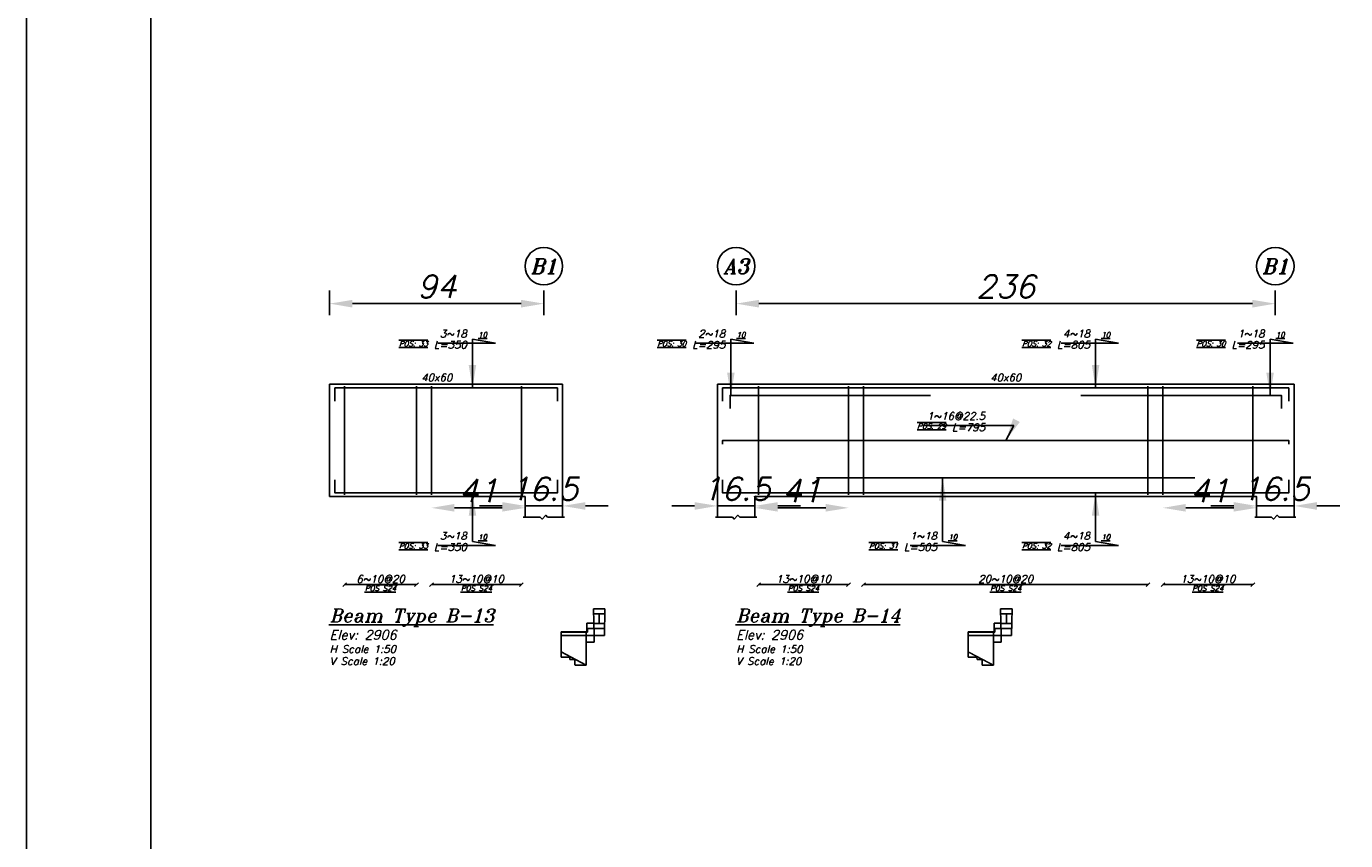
# Model space of a CAD drawing. Header units: inches. Extents: x 826 to 1034, y 702 to 834.
# Tile 34 of 93: x 825.67 to 837.22, y 805.36 to 812.48. Entities that reach past the tile are written whole.
import ezdxf
from ezdxf.enums import TextEntityAlignment as Align

# ---------------------------------------------------------------- set-up
doc = ezdxf.new("R2010")
doc.units = ezdxf.units.IN
doc.header["$MEASUREMENT"] = 0
for name, color, linetype in [('2', 2, 'Continuous'), ('5', 5, 'Continuous'), ('SAZE_DRAWINGS', 7, 'Continuous')]:
    doc.layers.add(name, color=color, linetype=linetype)
doc.styles.add('SAZE_STYLE', font='romansp.shx', dxfattribs={"oblique": 15})
doc.styles.add('SAZE_STYLE1', font='romant.shx', dxfattribs={"oblique": 15})
doc.dimstyles.new('SAZE_DIM_STYLE', dxfattribs={"dimtxt": 0.2, "dimasz": 0.2, "dimexe": 0.1, "dimexo": 0.05, "dimgap": 0.05, "dimtad": 0, "dimzin": 0, "dimdsep": 46, "dimtxsty": 'SAZE_STYLE', "dimcen": 0.09, "dimclrd": 2, "dimclre": 2, "dimclrt": 3, "dimadec": 0, "dimazin": 0, "dimtfac": 1, "dimtdec": 4, "dimtix": 1, "dimtmove": 1, "dimatfit": 3, "dimfxl": 1, "dimtolj": 1, "dimtzin": 0, "dimarcsym": 0})

# ---------------------------------------------------------------- blocks, each defined once
blk = doc.blocks.new('*D4415')
at = {"layer": 'Defpoints', "color": 0, "transparency": 16777216}
for p in [(830.367, 808.286), (830.039, 808.187), (830.367, 808.187)]:
    blk.add_point(p, dxfattribs=at)
at = {"layer": 'SAZE_DRAWINGS', "color": 2, "lineweight": -2, "transparency": 16777216}
for p, q in [((829.839, 808.286), (829.639, 808.286)), ((830.039, 808.286), (830.367, 808.286)), ((830.567, 808.286), (830.767, 808.286))]:
    blk.add_line(p, q, dxfattribs=at)
at = {"layer": 'SAZE_DRAWINGS', "color": 2, "transparency": 16777216}
for points in [[(829.839, 808.319), (829.839, 808.252), (830.039, 808.286)], [(830.567, 808.319), (830.567, 808.252), (830.367, 808.286)]]:
    blk.add_solid(points, dxfattribs=at)
at = {"layer": 'SAZE_DRAWINGS', "color": 3, "transparency": 16777216, "insert": (830.203, 808.436), "char_height": 0.2, "attachment_point": 5, "style": 'SAZE_STYLE'}
blk.add_mtext('\\A1;16.5', dxfattribs=at)
blk = doc.blocks.new('*D4416')
at = {"layer": 'Defpoints', "color": 0, "transparency": 16777216}
for p in [(828.327, 810.221), (830.203, 810.221), (830.203, 810.057)]:
    blk.add_point(p, dxfattribs=at)
at = {"layer": 'SAZE_DRAWINGS', "color": 2, "lineweight": -2, "transparency": 16777216}
for p, q in [((828.327, 810.171), (828.327, 809.957)), ((830.203, 810.171), (830.203, 809.957)), ((828.527, 810.057), (830.003, 810.057))]:
    blk.add_line(p, q, dxfattribs=at)
at = {"layer": 'SAZE_DRAWINGS', "color": 2, "transparency": 16777216}
for points in [[(828.527, 810.09), (828.527, 810.023), (828.327, 810.057)], [(830.003, 810.09), (830.003, 810.023), (830.203, 810.057)]]:
    blk.add_solid(points, dxfattribs=at)
at = {"layer": 'SAZE_DRAWINGS', "color": 3, "transparency": 16777216, "insert": (829.265, 810.207), "char_height": 0.2, "attachment_point": 5, "style": 'SAZE_STYLE'}
blk.add_mtext('\\A1;94', dxfattribs=at)
blk = doc.blocks.new('*D4417')
at = {"layer": 'Defpoints', "color": 0, "transparency": 16777216}
for p in [(829.219, 808.269), (830.039, 808.269), (830.039, 808.269)]:
    blk.add_point(p, dxfattribs=at)
at = {"layer": 'SAZE_DRAWINGS', "color": 2, "lineweight": -2, "transparency": 16777216}
blk.add_line((829.419, 808.269), (829.839, 808.269), dxfattribs=at)
at = {"layer": 'SAZE_DRAWINGS', "color": 2, "transparency": 16777216}
for points in [[(829.419, 808.303), (829.419, 808.236), (829.219, 808.269)], [(829.839, 808.303), (829.839, 808.236), (830.039, 808.269)]]:
    blk.add_solid(points, dxfattribs=at)
at = {"layer": 'SAZE_DRAWINGS', "color": 3, "transparency": 16777216, "insert": (829.629, 808.419), "char_height": 0.2, "attachment_point": 5, "style": 'SAZE_STYLE'}
blk.add_mtext('\\A1;41', dxfattribs=at)
blk = doc.blocks.new('*D4442')
at = {"layer": 'Defpoints', "color": 0, "transparency": 16777216}
for p in [(832.05, 808.286), (831.722, 808.187), (832.05, 808.187)]:
    blk.add_point(p, dxfattribs=at)
at = {"layer": 'SAZE_DRAWINGS', "color": 2, "lineweight": -2, "transparency": 16777216}
for p, q in [((831.522, 808.286), (831.322, 808.286)), ((831.722, 808.286), (832.05, 808.286)), ((832.25, 808.286), (832.45, 808.286))]:
    blk.add_line(p, q, dxfattribs=at)
at = {"layer": 'SAZE_DRAWINGS', "color": 2, "transparency": 16777216}
for points in [[(831.522, 808.319), (831.522, 808.252), (831.722, 808.286)], [(832.25, 808.319), (832.25, 808.252), (832.05, 808.286)]]:
    blk.add_solid(points, dxfattribs=at)
at = {"layer": 'SAZE_DRAWINGS', "color": 3, "transparency": 16777216, "insert": (831.886, 808.436), "char_height": 0.2, "attachment_point": 5, "style": 'SAZE_STYLE'}
blk.add_mtext('\\A1;16.5', dxfattribs=at)
blk = doc.blocks.new('*D4443')
at = {"layer": 'Defpoints', "color": 0, "transparency": 16777216}
for p in [(836.77, 808.286), (836.442, 808.187), (836.77, 808.187)]:
    blk.add_point(p, dxfattribs=at)
at = {"layer": 'SAZE_DRAWINGS', "color": 2, "lineweight": -2, "transparency": 16777216}
for p, q in [((836.242, 808.286), (836.042, 808.286)), ((836.442, 808.286), (836.77, 808.286)), ((836.97, 808.286), (837.17, 808.286))]:
    blk.add_line(p, q, dxfattribs=at)
at = {"layer": 'SAZE_DRAWINGS', "color": 2, "transparency": 16777216}
for points in [[(836.242, 808.319), (836.242, 808.252), (836.442, 808.286)], [(836.97, 808.319), (836.97, 808.252), (836.77, 808.286)]]:
    blk.add_solid(points, dxfattribs=at)
at = {"layer": 'SAZE_DRAWINGS', "color": 3, "transparency": 16777216, "insert": (836.606, 808.436), "char_height": 0.2, "attachment_point": 5, "style": 'SAZE_STYLE'}
blk.add_mtext('\\A1;16.5', dxfattribs=at)
blk = doc.blocks.new('*D4444')
at = {"layer": 'Defpoints', "color": 0, "transparency": 16777216}
for p in [(831.886, 810.221), (836.606, 810.221), (836.606, 810.057)]:
    blk.add_point(p, dxfattribs=at)
at = {"layer": 'SAZE_DRAWINGS', "color": 2, "lineweight": -2, "transparency": 16777216}
for p, q in [((831.886, 810.171), (831.886, 809.957)), ((836.606, 810.171), (836.606, 809.957)), ((832.086, 810.057), (836.406, 810.057))]:
    blk.add_line(p, q, dxfattribs=at)
at = {"layer": 'SAZE_DRAWINGS', "color": 2, "transparency": 16777216}
for points in [[(832.086, 810.09), (832.086, 810.023), (831.886, 810.057)], [(836.406, 810.09), (836.406, 810.023), (836.606, 810.057)]]:
    blk.add_solid(points, dxfattribs=at)
at = {"layer": 'SAZE_DRAWINGS', "color": 3, "transparency": 16777216, "insert": (834.246, 810.207), "char_height": 0.2, "attachment_point": 5, "style": 'SAZE_STYLE'}
blk.add_mtext('\\A1;236', dxfattribs=at)
blk = doc.blocks.new('*D4445')
at = {"layer": 'Defpoints', "color": 0, "transparency": 16777216}
for p in [(832.05, 808.269), (832.87, 808.269), (832.87, 808.269)]:
    blk.add_point(p, dxfattribs=at)
at = {"layer": 'SAZE_DRAWINGS', "color": 2, "lineweight": -2, "transparency": 16777216}
blk.add_line((832.25, 808.269), (832.67, 808.269), dxfattribs=at)
at = {"layer": 'SAZE_DRAWINGS', "color": 2, "transparency": 16777216}
for points in [[(832.25, 808.303), (832.25, 808.236), (832.05, 808.269)], [(832.67, 808.303), (832.67, 808.236), (832.87, 808.269)]]:
    blk.add_solid(points, dxfattribs=at)
at = {"layer": 'SAZE_DRAWINGS', "color": 3, "transparency": 16777216, "insert": (832.46, 808.419), "char_height": 0.2, "attachment_point": 5, "style": 'SAZE_STYLE'}
blk.add_mtext('\\A1;41', dxfattribs=at)
blk = doc.blocks.new('*D4446')
at = {"layer": 'Defpoints', "color": 0, "transparency": 16777216}
for p in [(835.622, 808.269), (836.442, 808.269), (836.442, 808.269)]:
    blk.add_point(p, dxfattribs=at)
at = {"layer": 'SAZE_DRAWINGS', "color": 2, "lineweight": -2, "transparency": 16777216}
blk.add_line((835.822, 808.269), (836.242, 808.269), dxfattribs=at)
at = {"layer": 'SAZE_DRAWINGS', "color": 2, "transparency": 16777216}
for points in [[(835.822, 808.303), (835.822, 808.236), (835.622, 808.269)], [(836.242, 808.303), (836.242, 808.236), (836.442, 808.269)]]:
    blk.add_solid(points, dxfattribs=at)
at = {"layer": 'SAZE_DRAWINGS', "color": 3, "transparency": 16777216, "insert": (836.032, 808.419), "char_height": 0.2, "attachment_point": 5, "style": 'SAZE_STYLE'}
blk.add_mtext('\\A1;41', dxfattribs=at)

msp = doc.modelspace()

# ---------------------------------------------------------------- linework, layer by layer
at = {"layer": '2'}
msp.add_lwpolyline([(910.3668, 833.872), (825.6724, 833.872), (825.6724, 776.8388), (910.3668, 776.8388)], close=True, dxfattribs=at)
at = {"layer": '5'}
msp.add_lwpolyline([(826.7621, 777.8573), (909.3483, 777.8573), (909.3483, 832.8535), (826.7621, 832.8535)], close=True, dxfattribs=at)
at = {"layer": 'SAZE_DRAWINGS', "color": 3, "linetype": 'Continuous'}
for points in [[(828.3269, 808.3676), (828.3269, 809.3515)], [(828.3269, 809.3515), (830.3668, 809.3515)], [(830.3668, 808.1873), (830.3668, 809.3515)], [(831.7217, 808.1873), (831.7217, 809.3515)], [(831.7217, 809.3515), (836.7703, 809.3515)], [(836.7703, 808.1873), (836.7703, 809.3515)], [(828.3269, 808.3676), (830.0389, 808.3676), (830.0389, 808.1873)], [(832.0496, 808.1873), (832.0496, 808.3676), (836.4424, 808.3676), (836.4424, 808.1873)]]:
    msp.add_lwpolyline(points, dxfattribs=at)
at = {"layer": 'SAZE_DRAWINGS', "color": 6, "linetype": 'Continuous'}
for points in [[(828.3728, 809.2039), (828.3728, 809.3187), (830.3209, 809.3187), (830.3209, 809.2039)], [(831.7676, 809.2039), (831.7676, 809.3187), (836.7244, 809.3187), (836.7244, 809.2039)], [(831.8332, 809.1383), (831.8332, 809.2531), (833.5877, 809.2531)], [(834.9043, 809.2531), (836.6588, 809.2531), (836.6588, 809.1383)], [(831.7676, 808.8268), (831.7676, 808.8596), (836.7244, 808.8596), (836.7244, 808.8268)], [(828.3728, 808.5152), (828.3728, 808.4004), (830.3209, 808.4004), (830.3209, 808.5152)], [(831.7676, 808.5152), (831.7676, 808.4004), (836.7244, 808.4004), (836.7244, 808.5152)], [(832.5898, 808.5316), (835.9022, 808.5316)]]:
    msp.add_lwpolyline(points, dxfattribs=at)
at = {"layer": 'SAZE_DRAWINGS', "color": 4, "linetype": 'Continuous'}
for points in [[(828.4581, 808.384), (828.4581, 809.3351)], [(829.0878, 808.384), (829.0878, 809.3351)], [(829.219, 808.384), (829.219, 809.3351)], [(830.0061, 808.384), (830.0061, 809.3351)], [(832.0824, 808.384), (832.0824, 809.3351)], [(832.8695, 808.384), (832.8695, 809.3351)], [(833.0007, 808.384), (833.0007, 809.3351)], [(835.4913, 808.384), (835.4913, 809.3351)], [(835.6225, 808.384), (835.6225, 809.3351)], [(836.4096, 808.384), (836.4096, 809.3351)]]:
    msp.add_lwpolyline(points, dxfattribs=at)
at = {"layer": 'SAZE_DRAWINGS', "color": 8}
for points in [[(830.0225, 808.1873), (830.1701, 808.1873), (830.1864, 808.1709), (830.2192, 808.2037), (830.2356, 808.1873), (830.3832, 808.1873)], [(831.7053, 808.1873), (831.8528, 808.1873), (831.8692, 808.1709), (831.902, 808.2037), (831.9184, 808.1873), (832.066, 808.1873)], [(836.426, 808.1873), (836.5736, 808.1873), (836.59, 808.1709), (836.6228, 808.2037), (836.6392, 808.1873), (836.7867, 808.1873)], [(830.6373, 807.3838), (830.6425, 807.1517)], [(830.6373, 807.3838), (830.7378, 807.3838)], [(830.6383, 807.3422), (830.7369, 807.3422)], [(830.6876, 807.2556), (830.6876, 807.3422)], [(830.7326, 807.1517), (830.7378, 807.3838)], [(834.2015, 807.3838), (834.2067, 807.1517)], [(834.2015, 807.3838), (834.302, 807.3838)], [(834.2024, 807.3422), (834.301, 807.3422)], [(834.2517, 807.2556), (834.2517, 807.3422)], [(834.2968, 807.1517), (834.302, 807.3838)], [(830.3529, 807.1849), (830.5802, 807.1849)], [(830.3529, 807.1517), (830.3529, 807.1849)], [(830.3529, 807.1794), (830.5854, 807.1794)], [(830.5736, 807.1517), (830.5736, 807.1849)], [(830.5802, 807.1849), (830.5801, 807.259)], [(830.5801, 807.259), (830.6401, 807.259)], [(830.5854, 807.214), (830.6411, 807.214)], [(830.5854, 807.1794), (830.5854, 807.214)], [(830.6412, 807.2123), (830.7339, 807.2123)], [(830.6419, 807.2556), (830.7332, 807.2556)], [(833.9171, 807.1849), (834.1443, 807.1849)], [(833.9171, 807.1517), (833.9171, 807.1849)], [(833.9171, 807.1794), (834.1495, 807.1794)], [(834.1377, 807.1517), (834.1377, 807.1849)], [(834.1443, 807.1849), (834.1442, 807.259)], [(834.1442, 807.259), (834.2043, 807.259)], [(834.1495, 807.214), (834.2053, 807.214)], [(834.1495, 807.1794), (834.1495, 807.214)], [(834.2053, 807.2123), (834.2981, 807.2123)], [(834.2061, 807.2556), (834.2974, 807.2556)], [(830.3529, 807.1517), (830.6425, 807.1517)], [(830.3529, 807.0079), (830.3529, 807.1517)], [(830.5736, 806.8918), (830.5736, 807.1517)], [(830.5736, 807.0928), (830.6425, 807.0928)], [(830.5781, 807.0928), (830.6269, 807.0928)], [(830.6425, 807.0928), (830.6425, 807.1517)], [(830.6425, 807.1517), (830.7326, 807.1517)], [(833.9171, 807.1517), (834.2067, 807.1517)], [(833.9171, 807.0079), (833.9171, 807.1517)], [(834.1377, 806.8918), (834.1377, 807.1517)], [(834.1377, 807.0928), (834.2067, 807.0928)], [(834.1422, 807.0928), (834.1911, 807.0928)], [(834.2067, 807.0928), (834.2067, 807.1517)], [(834.2067, 807.1517), (834.2968, 807.1517)], [(830.3533, 806.961), (830.3529, 807.0079)], [(830.3529, 807.0079), (830.5736, 806.8918)], [(830.3533, 806.961), (830.4303, 806.9617)], [(830.4305, 806.9406), (830.4303, 806.9617)], [(833.9175, 806.961), (833.9171, 807.0079)], [(833.9175, 806.961), (833.9945, 806.9617)], [(833.9947, 806.9406), (833.9945, 806.9617)], [(830.4305, 806.9406), (830.4745, 806.941)], [(830.4745, 806.8918), (830.4745, 806.941)], [(833.9947, 806.9406), (834.0387, 806.941)], [(834.0387, 806.8918), (834.0387, 806.941)], [(834.0387, 806.8918), (834.1377, 806.8918)]]:
    msp.add_lwpolyline(points, dxfattribs=at)
at = {"layer": 'SAZE_DRAWINGS', "color": 1}
for points in [[(828.4417, 807.5805), (828.4745, 807.6133)], [(828.4581, 807.5969), (829.0878, 807.5969)], [(829.0714, 807.5805), (829.1042, 807.6133)], [(829.2026, 807.5805), (829.2354, 807.6133)], [(829.219, 807.5969), (830.0061, 807.5969)], [(829.9897, 807.5805), (830.0225, 807.6133)], [(832.066, 807.5805), (832.0988, 807.6133)], [(832.0824, 807.5969), (832.8695, 807.5969)], [(832.8531, 807.5805), (832.8859, 807.6133)], [(832.9843, 807.5805), (833.0171, 807.6133)], [(833.0007, 807.5969), (835.4913, 807.5969)], [(835.4749, 807.5805), (835.5077, 807.6133)], [(835.6061, 807.5805), (835.6389, 807.6133)], [(835.6225, 807.5969), (836.4096, 807.5969)], [(836.3932, 807.5805), (836.426, 807.6133)]]:
    msp.add_lwpolyline(points, dxfattribs=at)
at = {"layer": 'SAZE_DRAWINGS', "color": 1, "const_width": 0.0131}
for points in [[(833.9171, 807.0079), (834.1377, 806.8918)], [(830.4745, 806.8918), (830.5736, 806.8918)]]:
    msp.add_lwpolyline(points, dxfattribs=at)
at = {"layer": 'SAZE_DRAWINGS', "color": 2}
for centre in [(830.2028, 810.3846), (831.8856, 810.3846), (836.6064, 810.3846)]:
    msp.add_ellipse(centre, major_axis=(0.164, 0), ratio=1, dxfattribs=at)

# ---------------------------------------------------------------- texts
at = {"layer": 'SAZE_DRAWINGS', "color": 3, "style": 'SAZE_STYLE1', "oblique": 15}
for s, p in [('B1', (830.2028, 810.3846)), ('A3', (831.8856, 810.3846)), ('B1', (836.6064, 810.3846))]:
    msp.add_text(s, height=0.13118, dxfattribs=at).set_placement(p, align=Align.MIDDLE_CENTER)
at = {"layer": 'SAZE_DRAWINGS', "color": 2, "style": 'SAZE_STYLE1', "oblique": 15}
for p in [(829.2649, 809.4105), (834.246, 809.4105)]:
    msp.add_text('40x60', height=0.06559, dxfattribs=at).set_placement(p, align=Align.MIDDLE_CENTER)
at = {"layer": 'SAZE_DRAWINGS', "color": 3, "style": 'SAZE_STYLE', "oblique": 15}
for s, p in [('6~10@20', (828.773, 807.6133)), ('13~10@10', (829.6125, 807.6133)), ('13~10@10', (832.476, 807.6133)), ('20~10@20', (834.246, 807.6133)), ('13~10@10', (836.016, 807.6133))]:
    msp.add_text(s, height=0.06559, dxfattribs=at).set_placement(p, align=Align.CENTER)
at = {"layer": 'SAZE_DRAWINGS', "color": 2, "style": 'SAZE_STYLE', "oblique": 15}
for p in [(828.773, 807.5871), (829.6126, 807.5871), (832.476, 807.5871), (834.2461, 807.5871), (836.0161, 807.5871)]:
    msp.add_text('%%U%%OPOS S24', height=0.045914, dxfattribs=at).set_placement(p, align=Align.TOP_CENTER)
at = {"layer": 'SAZE_DRAWINGS', "color": 4, "style": 'SAZE_STYLE1', "oblique": 15}
for s, p in [('%%UBeam Type B-13', (828.3269, 807.269)), ('%%UBeam Type B-14', (831.8856, 807.269))]:
    msp.add_text(s, height=0.114785, dxfattribs=at).set_placement(p)
at = {"layer": 'SAZE_DRAWINGS', "color": 2, "style": 'SAZE_STYLE1', "oblique": 15}
for s, height, p in [('Elev: 2906', 0.08199, (828.3269, 807.1159)), ('Elev: 2906', 0.08199, (831.8856, 807.1159)), ('H Scale 1:50', 0.065591, (828.3269, 806.9996)), ('H Scale 1:50', 0.065591, (831.8856, 806.9996)), ('V Scale 1:20', 0.065591, (828.3269, 806.8934)), ('V Scale 1:20', 0.065591, (831.8856, 806.8934))]:
    msp.add_text(s, height=height, dxfattribs=at).set_placement(p)
at = {"layer": 'SAZE_DRAWINGS', "color": 2, "style": 'SAZE_STYLE'}
for s, insert, char_height, attachment_point in [('{\\Q20;\\L\\OPOS: 33}', (829.1863, 809.7287), 0.045914, 3), ('L=350', (829.5283, 809.7287), 0.06559, 3), ('{\\L10}', (829.6267, 809.7614), 0.04591, 7), ('{\\Q20;\\L\\OPOS: 30}', (831.4482, 809.7287), 0.045914, 3), ('L=295', (831.7905, 809.7287), 0.06559, 3), ('{\\L10}', (831.8889, 809.7614), 0.04591, 7), ('{\\Q20;\\L\\OPOS: 32}', (834.6413, 809.7287), 0.045914, 3), ('L=805', (834.9836, 809.7287), 0.06559, 3), ('{\\L10}', (835.082, 809.7614), 0.04591, 7), ('{\\Q20;\\L\\OPOS: 30}', (836.169, 809.7287), 0.045914, 3), ('L=295', (836.5113, 809.7287), 0.06559, 3), ('{\\L10}', (836.6096, 809.7614), 0.04591, 7), ('{\\Q20;\\L\\OPOS: 29}', (833.7233, 809.0071), 0.045914, 3), ('L=795', (834.0656, 809.0071), 0.06559, 3), ('{\\L10}', (829.6267, 807.9905), 0.04591, 7), ('{\\L10}', (833.7431, 807.9905), 0.04591, 7), ('{\\L10}', (835.082, 807.9905), 0.04591, 7), ('{\\Q20;\\L\\OPOS: 33}', (829.1863, 807.9577), 0.045914, 3), ('L=350', (829.5283, 807.9577), 0.06559, 3), ('{\\Q20;\\L\\OPOS: 31}', (833.3025, 807.9577), 0.045914, 3), ('L=505', (833.6447, 807.9577), 0.06559, 3), ('{\\Q20;\\L\\OPOS: 32}', (834.6413, 807.9577), 0.045914, 3), ('L=805', (834.9836, 807.9577), 0.06559, 3)]:
    msp.add_mtext(s, dxfattribs=dict(at, insert=insert, char_height=char_height, attachment_point=attachment_point))
at = {"layer": 'SAZE_DRAWINGS', "color": 3, "char_height": 0.06559, "attachment_point": 9, "style": 'SAZE_STYLE'}
for s, insert in [('\\A1;3~18', (829.5283, 809.7614)), ('\\A1;2~18', (831.7905, 809.7614)), ('\\A1;4~18', (834.9836, 809.7614)), ('\\A1;1~18', (836.5113, 809.7614)), ('1~16@22.5', (834.0656, 809.0399)), ('\\A1;3~18', (829.5283, 807.9905)), ('\\A1;1~18', (833.6447, 807.9905)), ('\\A1;4~18', (834.9836, 807.9905))]:
    msp.add_mtext(s, dxfattribs=dict(at, insert=insert))

# ---------------------------------------------------------------- dimensions: what is measured, and where the dimension line sits
at = {"layer": 'SAZE_DRAWINGS', "color": 2}
for base, p1, p2, override, picture, middle in [((830.2028, 810.0566), (828.3269, 810.2206), (830.2028, 810.2206), {"dimtxt": 0.2, "dimasz": 0.2, "dimgap": 0.05, "dimtad": 1, "dimdec": 1, "dimlfac": 50, "dimrnd": 1, "dimzin": 8, "dimclrd": 2, "dimclre": 2, "dimclrt": 3}, '*D4416', (829.2649, 810.2066)), ((836.6064, 810.0566), (831.8856, 810.2206), (836.6064, 810.2206), {"dimtxt": 0.2, "dimasz": 0.2, "dimgap": 0.05, "dimtad": 1, "dimdec": 1, "dimlfac": 50, "dimrnd": 1, "dimzin": 8, "dimclrd": 2, "dimclre": 2, "dimclrt": 3}, '*D4444', (834.246, 810.2066)), ((830.3668, 808.2856), (830.0389, 808.1873), (830.3668, 808.1873), {"dimtxt": 0.2, "dimasz": 0.2, "dimgap": 0.05, "dimtad": 1, "dimdec": 1, "dimlfac": 50, "dimrnd": 0.5, "dimzin": 8, "dimse1": 1, "dimse2": 1, "dimclrd": 2, "dimclre": 2, "dimclrt": 3}, '*D4415', (830.2028, 808.4356)), ((832.0496, 808.2856), (831.7217, 808.1873), (832.0496, 808.1873), {"dimtxt": 0.2, "dimasz": 0.2, "dimgap": 0.05, "dimtad": 1, "dimdec": 1, "dimlfac": 50, "dimrnd": 0.5, "dimzin": 8, "dimse1": 1, "dimse2": 1, "dimclrd": 2, "dimclre": 2, "dimclrt": 3}, '*D4442', (831.8856, 808.4356)), ((836.7703, 808.2856), (836.4424, 808.1873), (836.7703, 808.1873), {"dimtxt": 0.2, "dimasz": 0.2, "dimgap": 0.05, "dimtad": 1, "dimdec": 1, "dimlfac": 50, "dimrnd": 0.5, "dimzin": 8, "dimse1": 1, "dimse2": 1, "dimclrd": 2, "dimclre": 2, "dimclrt": 3}, '*D4443', (836.6064, 808.4356)), ((830.0389, 808.2692), (829.219, 808.2692), (830.0389, 808.2692), {"dimtxt": 0.2, "dimasz": 0.2, "dimgap": 0.05, "dimtad": 1, "dimdec": 1, "dimlfac": 50, "dimrnd": 1, "dimzin": 8, "dimse1": 1, "dimse2": 1, "dimclrd": 2, "dimclre": 2, "dimclrt": 3}, '*D4417', (829.6289, 808.4192)), ((832.8695, 808.2692), (832.0496, 808.2692), (832.8695, 808.2692), {"dimtxt": 0.2, "dimasz": 0.2, "dimgap": 0.05, "dimtad": 1, "dimdec": 1, "dimlfac": 50, "dimrnd": 1, "dimzin": 8, "dimse1": 1, "dimse2": 1, "dimclrd": 2, "dimclre": 2, "dimclrt": 3}, '*D4445', (832.4596, 808.4192)), ((836.4424, 808.2692), (835.6225, 808.2692), (836.4424, 808.2692), {"dimtxt": 0.2, "dimasz": 0.2, "dimgap": 0.05, "dimtad": 1, "dimdec": 1, "dimlfac": 50, "dimrnd": 1, "dimzin": 8, "dimse1": 1, "dimse2": 1, "dimclrd": 2, "dimclre": 2, "dimclrt": 3}, '*D4446', (836.0324, 808.4192))]:
    dim = msp.add_linear_dim(base=base, p1=p1, p2=p2, dimstyle='SAZE_DIM_STYLE', override=override, dxfattribs=at)
    dim.commit()
    dim.dimension.update_dxf_attribs({"geometry": picture, "text_midpoint": middle})

# ---------------------------------------------------------------- leaders
at = {"layer": 'SAZE_DRAWINGS', "color": 2, "annotation_type": 0, "has_hookline": 1, "hookline_direction": 1}
for points, text_width in [([(829.5775, 809.3187), (829.5775, 809.7451), (829.7783, 809.7114), (829.5783, 809.7114)], 0.2553), ([(831.8397, 809.2531), (831.8397, 809.7451), (832.0405, 809.7114), (831.8405, 809.7114)], 0.2587), ([(835.0328, 809.3187), (835.0328, 809.7451), (835.2336, 809.7114), (835.0336, 809.7114)], 0.2528), ([(836.5604, 809.2531), (836.5604, 809.7451), (836.7613, 809.7114), (836.5613, 809.7114)], 0.2351), ([(834.246, 808.8596), (834.3156, 808.9899), (834.1156, 808.9899)], 0.5407), ([(833.6939, 808.5316), (833.6939, 807.9741), (833.8947, 807.9405), (833.6947, 807.9405)], 0.2351), ([(829.5775, 808.4004), (829.5775, 807.9741), (829.7783, 807.9405), (829.5783, 807.9405)], 0.2553), ([(835.0328, 808.4004), (835.0328, 807.9741), (835.2336, 807.9405), (835.0336, 807.9405)], 0.2528)]:
    msp.add_leader(points, dimstyle='SAZE_DIM_STYLE', override={"dimasz": 0.2, "dimgap": 0.05, "dimtad": 1, "dimclrd": 2}, dxfattribs=dict(at, text_width=text_width))

doc.saveas('drawing.dxf')
